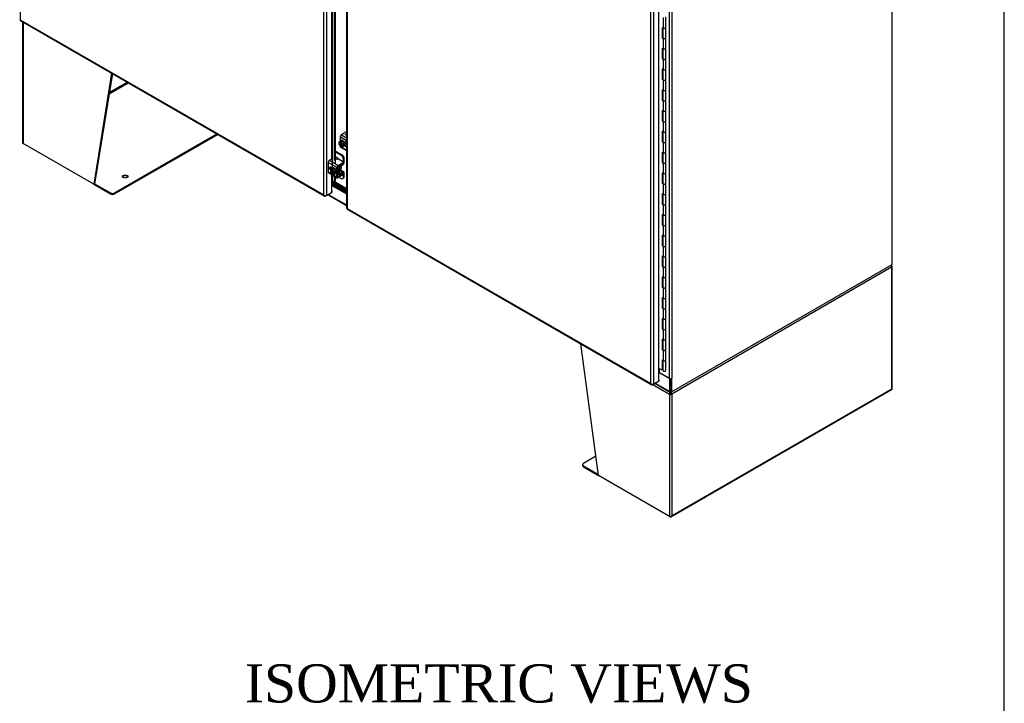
# Model space of a CAD drawing. Header units: inches. Extents: x 2 to 538, y -2 to 358.
# Tile 39 of 43: x 461 to 538, y 229 to 282. Entities that reach past the tile are written whole.
import ezdxf
from ezdxf.enums import TextEntityAlignment as Align

# ---------------------------------------------------------------- set-up
doc = ezdxf.new("R2010")
doc.units = ezdxf.units.IN
doc.header["$MEASUREMENT"] = 0
for name, color, linetype in [('COM51497', 7, 'Continuous'), ('COM51498', 7, 'Continuous'), ('COM55595-3', 7, 'Continuous'), ('COM55597-3', 7, 'Continuous'), ('COM55602-2', 7, 'Continuous'), ('COM55607-2', 7, 'Continuous'), ('COM70098', 7, 'Continuous'), ('COM70740-2', 7, 'Continuous'), ('COM71182-2', 7, 'Continuous'), ('COM71183-4', 7, 'Continuous'), ('Default', 7, 'Continuous'), ('GSK86006', 7, 'Continuous'), ('SCC19011', 7, 'Continuous'), ('SPR20280', 7, 'Continuous'), ('WAF25367', 7, 'Continuous')]:
    doc.layers.add(name, color=color, linetype=linetype)
doc.styles.add('SEACAD_Times_New_Roman', font='times.ttf')

# ---------------------------------------------------------------- blocks, each defined once
blk = doc.blocks.new('SE5')
at = {"layer": 'COM51497', "color": 7, "linetype": 'Continuous'}
for p, q in [((485.682, 273.154), (485.682, 272.819)), ((486.19, 272.861), (485.682, 273.154)), ((486.124, 273.526), (485.783, 273.329)), ((485.783, 273.329), (486.19, 273.094)), ((486.113, 273.378), (486.136, 273.367)), ((486.113, 273.378), (486.113, 273.378)), ((486.113, 273.378), (486.136, 273.366)), ((485.682, 272.441), (485.682, 272.426)), ((485.682, 272.426), (485.702, 272.415)), ((485.712, 272.361), (486.19, 272.084)), ((485.751, 272.386), (486.19, 272.133)), ((486.174, 272.621), (486.033, 272.703)), ((486.033, 272.473), (486.174, 272.392)), ((486.06, 272.535), (486.19, 272.46)), ((486.19, 272.401), (486.174, 272.392)), ((485.024, 271.425), (484.843, 271.321)), ((485.385, 271.402), (485.287, 271.345)), ((485.87, 271.224), (485.562, 271.402)), ((485.428, 270.749), (484.742, 271.145)), ((484.742, 271.145), (484.742, 270.417)), ((484.843, 271.321), (485.529, 270.925)), ((485.073, 270.705), (484.936, 270.784)), ((485.428, 270.021), (485.428, 270.749)), ((485.495, 270.06), (485.495, 270.788)), ((485.529, 270.925), (485.87, 271.122)), ((485.529, 270.847), (485.87, 271.044)), ((485.87, 271.044), (485.87, 271.122)), ((485.907, 271.095), (485.907, 271.173)), ((484.742, 270.417), (485.039, 270.246)), ((484.772, 270.352), (485.457, 269.956)), ((485.088, 270.218), (485.428, 270.021)), ((485.529, 270.041), (485.495, 270.06)), ((485.87, 270.238), (485.529, 270.041)), ((485.87, 270.16), (485.529, 269.963)), ((485.87, 270.16), (485.87, 270.238)), ((485.907, 270.211), (485.907, 270.289))]:
    blk.add_line(p, q, dxfattribs=at)
for centre, major_axis, start_param, end_param in [((485.783, 273.213), (-0.071, -0.124), 3.926991, 5.497787), ((486.213, 273.475), (0.125, 0), 1.749844, 2.356194), ((485.783, 272.485), (0.072, 0.124), 2.356194, 3.141593), ((486.174, 272.506), (-0.07, 0.122), -0.953574, -0.785398), ((486.174, 272.506), (-0.07, 0.122), -3.926991, -3.758815), ((485.473, 271.351), (0.125, 0), 0.785398, 2.356194), ((484.843, 271.204), (-0.071, -0.124), 3.926991, 5.497787), ((484.936, 270.669), (0.07, -0.122), 2.356194, 5.249698), ((485.003, 270.708), (0.07, -0.122), 3.6401, 5.141192), ((485.529, 270.808), (0.072, 0.124), 0.785398, 2.356194), ((485.529, 270.808), (0.024, 0.0416), 0.785398, 2.356194), ((485.782, 271.173), (-0.125, 0), 2.356194, 3.926991), ((485.782, 271.095), (-0.125, 0), 2.356194, 3.141593), ((484.843, 270.476), (0.072, 0.124), 2.356194, 3.141593), ((485.529, 270.08), (0.071, 0.124), 2.356194, 3.926991), ((485.529, 270.08), (0.024, 0.0416), 2.356194, 3.926991), ((485.782, 270.289), (-0.125, 0), 2.356194, 3.625446), ((485.782, 270.211), (-0.125, 0), 2.356194, 3.141593)]:
    blk.add_ellipse(centre, major_axis=major_axis, ratio=0.57735, start_param=start_param, end_param=end_param, dxfattribs=at)
for points, knots in [([(486.191, 273.312), (486.188, 273.312), (486.185, 273.312), (486.183, 273.311), (486.159, 273.31), (486.138, 273.315), (486.106, 273.333), (486.098, 273.342), (486.097, 273.351), (486.096, 273.361), (486.101, 273.37), (486.113, 273.378)], [0.7615006, 0.7615006, 0.7615006, 0.7615006, 0.7740136, 0.7740136, 0.7740136, 0.8654722, 0.8654722, 0.932923, 0.932923, 0.932923, 1, 1, 1, 1]), ([(486.136, 273.367), (486.129, 273.361), (486.126, 273.356), (486.126, 273.352), (486.125, 273.345), (486.129, 273.339), (486.145, 273.331), (486.153, 273.328), (486.162, 273.327), (486.171, 273.326), (486.181, 273.327), (486.191, 273.329)], [0, 0, 0, 0, 0.1536487, 0.1536487, 0.1536487, 0.336794, 0.336794, 0.4828153, 0.4828153, 0.4828153, 0.6476603, 0.6476603, 0.6476603, 0.6476603]), ([(486.136, 273.366), (486.129, 273.36), (486.126, 273.355), (486.126, 273.351), (486.125, 273.344), (486.129, 273.339), (486.145, 273.33), (486.153, 273.327), (486.162, 273.327), (486.171, 273.326), (486.181, 273.326), (486.191, 273.328)], [0, 0, 0, 0, 0.1536487, 0.1536487, 0.1536487, 0.336794, 0.336794, 0.4828153, 0.4828153, 0.4828153, 0.6476603, 0.6476603, 0.6476603, 0.6476603]), ([(486.17, 273.368), (486.163, 273.375), (486.159, 273.383), (486.159, 273.391), (486.16, 273.398), (486.163, 273.404), (486.168, 273.41)], [0.1123601, 0.1123601, 0.1123601, 0.1123601, 0.1674673, 0.1674673, 0.1674673, 0.2155514, 0.2155514, 0.2155514, 0.2155514])]:
    blk.add_open_spline(points, degree=3, knots=knots, dxfattribs=at)
at = {"layer": 'COM51498', "color": 7, "linetype": 'Continuous'}
for p, q in [((486.19, 272.478), (486.122, 272.517)), ((485.287, 272.068), (485.821, 271.759)), ((485.287, 271.99), (485.754, 271.72)), ((485.401, 271.568), (485.287, 271.633)), ((485.754, 271.72), (485.821, 271.759)), ((485.998, 271.453), (485.931, 271.414)), ((485.931, 271.11), (485.931, 271.414)), ((485.998, 271.149), (485.998, 271.453)), ((485.499, 270.81), (485.594, 270.756)), ((485.594, 270.271), (485.594, 270.756)), ((485.661, 270.309), (485.661, 270.794)), ((485.683, 270.936), (485.693, 270.93)), ((485.693, 270.93), (485.898, 271.052)), ((485.694, 270.853), (485.899, 270.975)), ((485.888, 271.057), (485.898, 271.052)), ((485.907, 271.124), (485.931, 271.11)), ((485.495, 270.327), (485.594, 270.271)), ((485.495, 270.279), (485.623, 270.205)), ((485.586, 269.996), (485.754, 269.899)), ((485.661, 270.309), (485.694, 270.289)), ((485.666, 270.538), (485.899, 270.403)), ((485.969, 270.409), (485.684, 270.574)), ((485.898, 270.325), (485.693, 270.211)), ((485.899, 270.403), (485.694, 270.289)), ((485.879, 269.887), (485.946, 269.926)), ((485.897, 270.325), (485.931, 270.305)), ((485.931, 270.001), (485.931, 270.305)), ((485.931, 270.001), (485.998, 270.04)), ((485.998, 270.04), (485.998, 270.344))]:
    blk.add_line(p, q, dxfattribs=at)
for centre, major_axis, start_param, end_param in [((485.401, 271.364), (0.125, -0.217), 1.463912, 2.356194), ((485.754, 271.516), (0.125, -0.217), 0.785398, 2.356194), ((485.821, 271.555), (-0.125, 0.217), 3.926991, 5.497787), ((485.695, 270.814), (-0.072, -0.124), 3.944444, 5.497787), ((485.695, 270.814), (-0.024, -0.0416), 3.944444, 5.497787), ((485.551, 270.693), (0.097, -0.169), 0.133398, 1.437398), ((485.897, 271.091), (-0.024, -0.0416), 0.802851, 2.356194), ((485.897, 271.091), (-0.072, -0.124), 0.802851, 2.356194), ((485.695, 270.329), (0.071, 0.124), 2.356194, 3.909538), ((485.695, 270.329), (0.024, 0.0416), 2.356194, 3.909538), ((485.754, 270.103), (-0.125, 0.217), 2.356194, 3.926991), ((485.897, 270.286), (-0.024, -0.0416), 2.356194, 3.909538), ((485.897, 270.286), (-0.072, -0.124), 2.356194, 3.909538), ((485.821, 270.142), (-0.125, 0.217), 3.141593, 3.926991)]:
    blk.add_ellipse(centre, major_axis=major_axis, ratio=0.57735, start_param=start_param, end_param=end_param, dxfattribs=at)
at = {"layer": 'COM55595-3', "color": 7, "linetype": 'Continuous'}
for p, q in [((486.19, 325.036), (486.19, 267.557)), ((486.232, 324.939), (486.232, 267.538)), ((510.072, 253.774), (510.072, 311.175)), ((510.274, 311.214), (510.274, 253.735)), ((510.717, 253.991), (510.717, 311.47)), ((486.232, 267.538), (510.072, 253.774)), ((486.232, 267.538), (486.232, 267.538)), ((486.232, 267.538), (486.232, 267.538)), ((486.232, 267.538), (486.232, 267.538)), ((486.232, 267.538), (486.232, 267.538)), ((486.228, 267.492), (510.135, 253.689)), ((510.072, 253.774), (510.072, 253.774)), ((510.072, 253.774), (510.072, 253.774)), ((510.072, 253.774), (510.072, 253.774)), ((510.072, 253.774), (510.072, 253.774)), ((510.072, 253.774), (510.072, 253.774)), ((510.142, 253.719), (510.127, 253.696)), ((510.274, 253.735), (510.207, 253.696)), ((510.274, 253.735), (510.717, 253.991)), ((510.717, 254.077), (510.724, 254.073)), ((510.724, 254.073), (510.717, 254.069)), ((510.724, 253.995), (510.717, 253.991)), ((510.724, 253.995), (510.724, 254.073))]:
    blk.add_line(p, q, dxfattribs=at)
for centre, radius, start, end in [((510.232, 253.828), 0.169, 198.56886, 231.33198), ((510.267, 253.946), 0.26, 221.3936, 244.29429)]:
    blk.add_arc(centre, radius, start, end, dxfattribs=at)
for centre, major_axis, start_param, end_param in [((486.333, 267.557), (0.143, 0), 3.141593, 3.27243), ((486.3, 267.616), (0.072, 0.124), 3.010756, 3.141593), ((510.207, 253.813), (0.072, 0.124), 3.010756, 3.926991), ((510.173, 253.794), (0.143, 0), 4.581552, 5.497787)]:
    blk.add_ellipse(centre, major_axis=major_axis, ratio=0.57735, start_param=start_param, end_param=end_param, dxfattribs=at)
for points in [[(486.192, 267.546), (486.194, 267.544), (486.198, 267.542), (486.209, 267.54), (486.213, 267.539), (486.222, 267.538), (486.227, 267.538), (486.232, 267.538)], [(486.219, 267.499), (486.218, 267.502), (486.219, 267.507), (486.222, 267.517), (486.223, 267.52), (486.227, 267.529), (486.229, 267.533), (486.232, 267.538)]]:
    blk.add_open_spline(points, degree=3, knots=[0, 0, 0, 0, 0.5, 0.5, 0.75, 0.75, 1, 1, 1, 1], dxfattribs=at)
at = {"layer": 'COM55597-3', "color": 7, "linetype": 'Continuous'}
for p, q in [((460.555, 339.763), (460.555, 282.363)), ((484.395, 268.599), (484.395, 326)), ((484.597, 299.336), (484.597, 268.56)), ((485.013, 295.422), (485.013, 271.419)), ((485.089, 270.714), (485.089, 295.378)), ((485.205, 295.311), (485.205, 271.298)), ((485.287, 295.264), (485.287, 271.101)), ((460.551, 282.317), (484.458, 268.514)), ((460.555, 282.363), (484.395, 268.599)), ((460.555, 282.363), (460.555, 282.363)), ((460.555, 282.363), (460.555, 282.363)), ((460.555, 282.363), (460.555, 282.363)), ((460.555, 282.363), (460.555, 282.363)), ((485.013, 270.739), (485.013, 270.647)), ((485.013, 270.212), (485.013, 268.8)), ((485.089, 269.609), (485.089, 270.169)), ((485.205, 270.102), (485.205, 269.683)), ((485.287, 270.054), (485.287, 269.71)), ((485.036, 268.808), (485.036, 269.522)), ((485.089, 269.609), (485.205, 269.683)), ((485.089, 269.609), (485.171, 269.637)), ((485.287, 269.71), (485.171, 269.637)), ((485.287, 269.71), (485.205, 269.683)), ((484.395, 268.599), (484.395, 268.599)), ((484.395, 268.599), (484.395, 268.599)), ((484.395, 268.599), (484.395, 268.599)), ((484.395, 268.599), (484.395, 268.599)), ((484.395, 268.599), (484.395, 268.599)), ((484.465, 268.543), (484.449, 268.52)), ((484.597, 268.56), (484.53, 268.521)), ((484.597, 268.56), (485.013, 268.8)), ((485.036, 268.904), (485.047, 268.898)), ((485.047, 268.898), (485.036, 268.891)), ((485.047, 268.82), (485.036, 268.813)), ((485.047, 268.82), (485.047, 268.898))]:
    blk.add_line(p, q, dxfattribs=at)
for centre, radius, start, end in [((483.036, 270.803), 2.375, 327.36131, 329.8267), ((485.196, 269.474), 0.162, 107.0778, 144.00562), ((484.59, 268.77), 0.26, 221.3936, 244.29429), ((484.555, 268.653), 0.169, 198.56886, 231.33198)]:
    blk.add_arc(centre, radius, start, end, dxfattribs=at)
for centre, major_axis, start_param, end_param in [((460.622, 282.441), (0.072, 0.124), 3.010756, 3.141593), ((484.53, 268.638), (0.072, 0.124), 3.010756, 3.926991), ((484.496, 268.618), (0.143, 0), 4.581552, 5.497787), ((485.047, 268.781), (-0.048, 0), 4.958256, 5.497787)]:
    blk.add_ellipse(centre, major_axis=major_axis, ratio=0.57735, start_param=start_param, end_param=end_param, dxfattribs=at)
for points in [[(460.515, 282.371), (460.517, 282.369), (460.521, 282.367), (460.531, 282.364), (460.535, 282.364), (460.544, 282.363), (460.549, 282.363), (460.555, 282.363)], [(460.542, 282.323), (460.541, 282.326), (460.542, 282.331), (460.545, 282.341), (460.546, 282.345), (460.55, 282.353), (460.552, 282.358), (460.555, 282.363)]]:
    blk.add_open_spline(points, degree=3, knots=[0, 0, 0, 0, 0.5, 0.5, 0.75, 0.75, 1, 1, 1, 1], dxfattribs=at)
at = {"layer": 'COM55602-2', "color": 7, "linetype": 'Continuous'}
for p, q in [((460.734, 282.211), (460.734, 272.711)), ((460.776, 282.187), (460.776, 272.653)), ((467.736, 278.169), (466.331, 269.445)), ((467.791, 278.137), (466.399, 269.484)), ((467.537, 276.556), (469.033, 277.42)), ((467.551, 276.643), (468.965, 277.459)), ((467.968, 268.758), (476.002, 273.396)), ((467.968, 268.68), (476.069, 273.357)), ((466.331, 269.445), (460.776, 272.653)), ((466.399, 269.484), (466.331, 269.445)), ((466.331, 269.445), (467.657, 268.68)), ((466.399, 269.484), (467.657, 268.758)), ((467.657, 268.68), (467.657, 268.758)), ((467.968, 268.758), (467.968, 268.68)), ((528.987, 262.916), (511.732, 252.954)), ((528.913, 263.014), (528.966, 263.092)), ((528.951, 263.012), (528.987, 263.033)), ((528.987, 263.033), (528.987, 263.033)), ((528.987, 262.916), (528.987, 253.351)), ((529.029, 253.371), (529.029, 262.974)), ((505.974, 246.558), (504.57, 256.902)), ((510.225, 253.707), (511.53, 252.954)), ((511.597, 252.993), (511.53, 252.954)), ((511.53, 252.954), (511.53, 243.35)), ((511.53, 252.954), (511.53, 252.954)), ((511.604, 253.021), (511.551, 253.037)), ((511.59, 253.101), (511.59, 253.104)), ((511.597, 252.993), (511.597, 252.993)), ((511.658, 253.021), (511.711, 253.037)), ((511.665, 252.993), (511.732, 252.954)), ((511.669, 243.304), (528.991, 253.305)), ((511.672, 253.101), (511.672, 253.113)), ((528.987, 253.351), (511.732, 243.389)), ((511.732, 252.954), (511.732, 243.389)), ((505.769, 248.072), (504.783, 247.503)), ((504.719, 247.413), (504.719, 247.335)), ((504.783, 247.323), (505.963, 246.642)), ((504.783, 247.323), (504.783, 247.245)), ((504.783, 247.245), (505.974, 246.558)), ((511.53, 243.35), (505.974, 246.558)), ((511.53, 243.35), (511.597, 243.311)), ((511.692, 243.334), (511.692, 243.334))]:
    blk.add_line(p, q, dxfattribs=at)
for centre, radius, start, end in [((528.781, 262.813), 0.263, 45.1814, 66.05694), ((511.816, 253.011), 0.267, 156.81547, 174.28289), ((511.708, 253.089), 0.118, 174.35651, 195.45885), ((512.052, 253.163), 0.47, 190.79084, 197.62229), ((511.21, 253.163), 0.47, 342.37773, 349.20914), ((511.554, 253.089), 0.118, 344.54115, 5.64349), ((511.445, 253.01), 0.267, 5.71709, 32.10612)]:
    blk.add_arc(centre, radius, start, end, dxfattribs=at)
for centre, major_axis, ratio, start_param, end_param in [((460.877, 272.711), (0.143, 0), 0.57735, 3.141593, 3.926991), ((468.796, 269.974), (0.219, 0), 0.57735, 0.312499, 2.829093), ((467.813, 268.847), (-0.22, 0), 0.57735, 0.785398, 2.356194), ((467.813, 268.77), (0.22, 0), 0.57735, 3.926991, 5.497787), ((528.886, 262.974), (0.072, 0.124), 0.57735, 5.497787, 6.153749), ((528.886, 262.974), (0.071, -0.124), 0.57735, 0.785398, 1.44136), ((528.886, 262.974), (-0.143, 0), 0.57735, 2.356194, 3.926991), ((511.631, 253.012), (-0.071, -0.124), 0.57735, 4.841825, 5.497787), ((511.631, 253.012), (-0.143, 0), 0.57735, 0.785398, 2.356194), ((511.631, 253.012), (-0.024, -0.0416), 0.57735, 4.841825, 5.497787), ((511.631, 253.012), (-0.048, 0), 0.57735, 0.785398, 2.356194), ((511.631, 253.012), (0.024, -0.0416), 0.57735, 0.785398, 1.44136), ((511.631, 253.012), (0.071, -0.124), 0.57735, 0.785398, 1.44136), ((528.886, 253.41), (0.143, -0.082), 0.000711, -0.784988, -0.442678), ((528.886, 253.41), (0.143, -0.083), 0.000711, 0.442678, 0.784988), ((528.92, 253.429), (-0.071, 0.124), 0.57735, 3.141593, 3.58468), ((528.886, 253.371), (-0.143, 0), 0.57735, 2.698505, 3.141593), ((504.939, 247.413), (0.22, 0), 0.57735, 2.356194, 3.926991), ((504.939, 247.335), (0.22, 0), 0.57735, 3.141593, 3.926991), ((511.631, 243.409), (-0.143, 0), 0.57735, 0.785398, 2.013884), ((511.597, 243.428), (-0.071, 0.124), 0.57735, 2.356194, 3.58468), ((511.631, 243.448), (-0.101, -0.175), 0.577824, 1.228897, 1.571207), ((511.631, 243.448), (-0.101, -0.175), 0.577824, 1.228075, 1.570385)]:
    blk.add_ellipse(centre, major_axis=major_axis, ratio=ratio, start_param=start_param, end_param=end_param, dxfattribs=at)
blk.add_ellipse((468.796, 270.052), major_axis=(0.218, 0), ratio=0.57735, dxfattribs=at)
at = {"layer": 'COM55607-2', "color": 7, "linetype": 'Continuous'}
for p, q in [((511.055, 282.537), (511.055, 281.721)), ((511.254, 281.768), (511.254, 282.585)), ((510.972, 281.768), (510.972, 280.952)), ((510.972, 281.768), (511.055, 281.721)), ((511.016, 281.743), (511.016, 280.977)), ((511.02, 281.74), (511.02, 280.952)), ((511.254, 280.952), (511.254, 281.768)), ((511.016, 280.977), (510.972, 280.952)), ((510.972, 280.952), (511.055, 280.904)), ((511.016, 280.977), (511.02, 280.974)), ((511.055, 280.904), (511.055, 280.088)), ((511.254, 280.135), (511.254, 280.952)), ((510.972, 280.135), (510.972, 279.319)), ((510.972, 280.135), (511.055, 280.088)), ((511.016, 280.11), (511.016, 279.344)), ((511.02, 280.107), (511.02, 279.319)), ((511.254, 279.319), (511.254, 280.135)), ((511.016, 279.344), (510.972, 279.319)), ((510.972, 279.319), (511.055, 279.271)), ((511.016, 279.344), (511.02, 279.341)), ((511.055, 279.271), (511.055, 278.455)), ((511.254, 278.502), (511.254, 279.319)), ((510.972, 278.502), (510.972, 277.686)), ((510.972, 278.502), (511.055, 278.455)), ((511.016, 278.477), (511.016, 277.711)), ((511.02, 278.474), (511.02, 277.686)), ((511.254, 277.686), (511.254, 278.502)), ((511.016, 277.711), (510.972, 277.686)), ((510.972, 277.686), (511.055, 277.638)), ((511.016, 277.711), (511.02, 277.708)), ((511.055, 277.638), (511.055, 276.822)), ((511.254, 276.869), (511.254, 277.686)), ((510.972, 276.869), (510.972, 276.053)), ((510.972, 276.869), (511.055, 276.822)), ((511.016, 276.844), (511.016, 276.078)), ((511.02, 276.841), (511.02, 276.053)), ((511.254, 276.053), (511.254, 276.869)), ((511.016, 276.078), (510.972, 276.053)), ((510.972, 276.053), (511.055, 276.005)), ((511.016, 276.078), (511.02, 276.075)), ((511.254, 275.236), (511.254, 276.053)), ((511.055, 276.005), (511.055, 275.189)), ((510.972, 275.236), (510.972, 274.42)), ((510.972, 275.236), (511.055, 275.189)), ((511.016, 275.211), (511.016, 274.445)), ((511.02, 275.208), (511.02, 274.42)), ((511.254, 274.42), (511.254, 275.236)), ((511.016, 274.445), (510.972, 274.42)), ((510.972, 274.42), (511.055, 274.372)), ((511.016, 274.445), (511.02, 274.443)), ((511.055, 274.372), (511.055, 273.556)), ((511.254, 273.603), (511.254, 274.42)), ((510.972, 273.603), (510.972, 272.787)), ((510.972, 273.603), (511.055, 273.556)), ((511.016, 273.578), (511.016, 272.812)), ((511.02, 273.575), (511.02, 272.787)), ((511.254, 272.787), (511.254, 273.603)), ((511.016, 272.812), (510.972, 272.787)), ((510.972, 272.787), (511.055, 272.739)), ((511.016, 272.812), (511.02, 272.81)), ((511.055, 272.739), (511.055, 271.923)), ((511.254, 271.97), (511.254, 272.787)), ((510.972, 271.97), (510.972, 271.154)), ((510.972, 271.97), (511.055, 271.923)), ((511.016, 271.945), (511.016, 271.179)), ((511.02, 271.942), (511.02, 271.154)), ((511.254, 271.154), (511.254, 271.97)), ((511.016, 271.179), (510.972, 271.154)), ((510.972, 271.154), (511.055, 271.106)), ((511.016, 271.179), (511.02, 271.177)), ((511.055, 271.106), (511.055, 270.29)), ((511.254, 270.337), (511.254, 271.154)), ((510.972, 270.337), (510.972, 269.521)), ((510.972, 270.337), (511.055, 270.29)), ((511.016, 270.312), (511.016, 269.546)), ((511.02, 270.309), (511.02, 269.521)), ((511.254, 269.521), (511.254, 270.337)), ((511.016, 269.546), (510.972, 269.521)), ((510.972, 269.521), (511.055, 269.473)), ((511.016, 269.546), (511.02, 269.544)), ((511.055, 269.473), (511.055, 268.657)), ((511.254, 268.704), (511.254, 269.521)), ((510.972, 268.704), (510.972, 267.888)), ((510.972, 268.704), (511.055, 268.657)), ((511.016, 268.679), (511.016, 267.913)), ((511.02, 268.676), (511.02, 267.888)), ((511.254, 267.888), (511.254, 268.704)), ((511.016, 267.913), (510.972, 267.888)), ((510.972, 267.888), (511.055, 267.84)), ((511.016, 267.913), (511.02, 267.911)), ((511.055, 267.84), (511.055, 267.024)), ((511.254, 267.071), (511.254, 267.888)), ((510.972, 267.071), (510.972, 266.255)), ((510.972, 267.071), (511.055, 267.024)), ((511.016, 267.046), (511.016, 266.28)), ((511.02, 267.043), (511.02, 266.255)), ((511.254, 266.255), (511.254, 267.071)), ((511.016, 266.28), (510.972, 266.255)), ((510.972, 266.255), (511.055, 266.207)), ((511.016, 266.28), (511.02, 266.278)), ((511.055, 266.207), (511.055, 265.391)), ((511.254, 265.438), (511.254, 266.255)), ((510.972, 265.438), (510.972, 264.622)), ((510.972, 265.438), (511.055, 265.391)), ((511.016, 265.413), (511.016, 264.647)), ((511.02, 265.41), (511.02, 264.622)), ((511.254, 264.622), (511.254, 265.438)), ((511.016, 264.647), (510.972, 264.622)), ((510.972, 264.622), (511.055, 264.574)), ((511.016, 264.647), (511.02, 264.645)), ((511.055, 264.574), (511.055, 263.758)), ((511.254, 263.805), (511.254, 264.622)), ((510.972, 263.805), (510.972, 262.989)), ((510.972, 263.805), (511.055, 263.758)), ((511.016, 263.78), (511.016, 263.014)), ((511.02, 263.777), (511.02, 262.989)), ((511.254, 262.989), (511.254, 263.805)), ((511.016, 263.014), (510.972, 262.989)), ((510.972, 262.989), (511.055, 262.941)), ((511.016, 263.014), (511.02, 263.012)), ((511.055, 262.941), (511.055, 262.125)), ((511.254, 262.172), (511.254, 262.989)), ((510.972, 262.172), (510.972, 261.356)), ((510.972, 262.172), (511.055, 262.125)), ((511.016, 262.147), (511.016, 261.381)), ((511.02, 262.144), (511.02, 261.356)), ((511.254, 261.356), (511.254, 262.172)), ((511.016, 261.381), (510.972, 261.356)), ((510.972, 261.356), (511.055, 261.308)), ((511.016, 261.381), (511.02, 261.379)), ((511.254, 260.539), (511.254, 261.356)), ((511.055, 261.308), (511.055, 260.492)), ((510.972, 260.539), (510.972, 259.723)), ((510.972, 260.539), (511.055, 260.492)), ((511.016, 260.514), (511.016, 259.748)), ((511.02, 260.511), (511.02, 259.723)), ((511.254, 259.723), (511.254, 260.539)), ((511.016, 259.748), (510.972, 259.723)), ((510.972, 259.723), (511.055, 259.675)), ((511.016, 259.748), (511.02, 259.746)), ((511.055, 259.675), (511.055, 258.859)), ((511.254, 258.906), (511.254, 259.723)), ((510.972, 258.906), (510.972, 258.09)), ((510.972, 258.906), (511.055, 258.859)), ((511.016, 258.881), (511.016, 258.115)), ((511.02, 258.878), (511.02, 258.09)), ((511.254, 258.09), (511.254, 258.906)), ((511.016, 258.115), (510.972, 258.09)), ((510.972, 258.09), (511.055, 258.042)), ((511.016, 258.115), (511.02, 258.113)), ((511.055, 258.042), (511.055, 257.226)), ((511.254, 257.273), (511.254, 258.09)), ((510.972, 257.273), (510.972, 256.457)), ((510.972, 257.273), (511.055, 257.226)), ((511.016, 257.248), (511.016, 256.482)), ((511.02, 257.245), (511.02, 256.457)), ((511.254, 256.457), (511.254, 257.273)), ((511.016, 256.482), (510.972, 256.457)), ((510.972, 256.457), (511.055, 256.409)), ((511.016, 256.482), (511.02, 256.48)), ((511.055, 256.409), (511.055, 255.593)), ((511.254, 255.64), (511.254, 256.457)), ((510.972, 255.64), (510.972, 254.824)), ((510.972, 255.64), (511.055, 255.593)), ((511.016, 255.615), (511.016, 254.849)), ((511.02, 255.612), (511.02, 254.824)), ((511.254, 254.824), (511.254, 255.64)), ((510.972, 254.824), (510.717, 254.971)), ((511.016, 254.849), (510.972, 254.824)), ((511.02, 255.084), (511.016, 255.087))]:
    blk.add_line(p, q, dxfattribs=at)
for centre, start_param in [((511.137, 281.768), 0.785398), ((511.137, 281.768), 0.785398), ((511.137, 280.952), 0), ((511.137, 280.952), 0.785398), ((511.137, 280.135), 0.785398), ((511.137, 280.135), 0.785398), ((511.137, 279.319), 0), ((511.137, 279.319), 0.785398), ((511.137, 278.502), 0.785398), ((511.137, 278.502), 0.785398), ((511.137, 277.686), 0), ((511.137, 277.686), 0.785398), ((511.137, 276.869), 0.785398), ((511.137, 276.869), 0.785398), ((511.137, 276.053), 0), ((511.137, 276.053), 0.785398), ((511.137, 275.236), 0.785398), ((511.137, 275.236), 0.785398), ((511.137, 274.42), 0), ((511.137, 274.42), 0.785398), ((511.137, 273.603), 0.785398), ((511.137, 273.603), 0.785398), ((511.137, 272.787), 0), ((511.137, 272.787), 0.785398), ((511.137, 271.97), 0.785398), ((511.137, 271.97), 0.785398), ((511.137, 271.154), 0), ((511.137, 271.154), 0.785398), ((511.137, 270.337), 0.785398), ((511.137, 270.337), 0.785398), ((511.137, 269.521), 0), ((511.137, 269.521), 0.785398), ((511.137, 268.704), 0.785398), ((511.137, 268.704), 0.785398), ((511.137, 267.888), 0), ((511.137, 267.888), 0.785398), ((511.137, 267.071), 0.785398), ((511.137, 267.071), 0.785398), ((511.137, 266.255), 0), ((511.137, 266.255), 0.785398), ((511.137, 265.438), 0.785398), ((511.137, 265.438), 0.785398), ((511.137, 264.622), 0), ((511.137, 264.622), 0.785398), ((511.137, 263.805), 0.785398), ((511.137, 263.805), 0.785398), ((511.137, 262.989), 0), ((511.137, 262.989), 0.785398), ((511.137, 262.172), 0.785398), ((511.137, 262.172), 0.785398), ((511.137, 261.356), 0), ((511.137, 261.356), 0.785398), ((511.137, 260.539), 0.785398), ((511.137, 260.539), 0.785398), ((511.137, 259.723), 0), ((511.137, 259.723), 0.785398), ((511.137, 258.906), 0.785398), ((511.137, 258.906), 0.785398), ((511.137, 258.09), 0), ((511.137, 258.09), 0.785398), ((511.137, 257.273), 0.785398), ((511.137, 257.273), 0.785398), ((511.137, 256.457), 0), ((511.137, 256.457), 0.785398), ((511.137, 255.64), 0.785398), ((511.137, 255.64), 0.785398), ((511.137, 254.824), 0)]:
    blk.add_ellipse(centre, major_axis=(-0.117, 0), ratio=0.57735, start_param=start_param, end_param=3.141593, dxfattribs=at)
at = {"layer": 'COM70098', "color": 7, "linetype": 'Continuous'}
for p, q in [((485.036, 269.477), (486.19, 268.811)), ((485.036, 269.4), (486.19, 268.733)), ((486.19, 268.913), (485.068, 269.561)), ((486.19, 268.99), (485.113, 269.612))]:
    blk.add_line(p, q, dxfattribs=at)
at = {"layer": 'COM70740-2', "color": 7, "linetype": 'Continuous'}
blk.add_line((486.19, 269.08), (485.197, 269.653), dxfattribs=at)
at = {"layer": 'COM71182-2', "color": 7, "linetype": 'Continuous'}
for p, q in [((529.021, 263.13), (529.021, 321.864)), ((511.53, 254.193), (511.53, 310.838)), ((511.732, 310.838), (511.732, 254.193)), ((511.698, 253.128), (529.021, 263.13)), ((510.76, 254.638), (510.76, 254.946)), ((510.76, 254.638), (511.53, 254.193)), ((511.631, 254.169), (511.631, 253.167)), ((511.661, 254.171), (511.698, 254.149)), ((511.732, 254.169), (511.698, 254.149)), ((511.698, 254.149), (511.698, 253.128)), ((511.709, 254.182), (511.732, 254.169)), ((511.732, 254.169), (511.732, 254.193)), ((511.631, 253.167), (511.698, 253.128))]:
    blk.add_line(p, q, dxfattribs=at)
for centre, major_axis, end_param in [((510.726, 254.618), (-0.048, 0), 4.8901), ((511.631, 254.252), (0.143, 0), 5.497787)]:
    blk.add_ellipse(centre, major_axis=major_axis, ratio=0.57735, start_param=3.926991, end_param=end_param, dxfattribs=at)
at = {"layer": 'COM71183-4', "color": 7, "linetype": 'Continuous'}
for p, q in [((485.036, 269.351), (486.19, 268.684)), ((484.708, 268.624), (486.19, 267.769)), ((484.75, 268.648), (486.19, 267.817)), ((511.564, 254.149), (510.717, 254.638)), ((510.386, 253.8), (511.593, 253.102)), ((510.427, 253.824), (511.564, 253.168)), ((511.601, 254.171), (511.564, 254.149)), ((511.564, 253.168), (511.564, 254.149)), ((511.631, 253.206), (511.631, 254.169)), ((511.698, 253.128), (511.665, 253.109))]:
    blk.add_line(p, q, dxfattribs=at)
blk.add_ellipse((511.665, 253.226), major_axis=(0.071, 0.124), ratio=0.57735, start_param=2.356194, end_param=3.926991, dxfattribs=at)
at = {"layer": 'GSK86006', "color": 7, "linetype": 'Continuous'}
for p, q in [((486.19, 268.811), (485.036, 269.477)), ((486.19, 268.913), (485.068, 269.561))]:
    blk.add_line(p, q, dxfattribs=at)
at = {"layer": 'SCC19011', "color": 7, "linetype": 'Continuous'}
for p, q in [((485.575, 272.757), (485.703, 272.831)), ((485.727, 272.777), (485.575, 272.757)), ((485.575, 272.757), (485.575, 272.696)), ((485.589, 272.687), (485.575, 272.696)), ((485.642, 272.679), (485.575, 272.64)), ((485.575, 272.64), (485.575, 272.579)), ((485.575, 272.64), (485.589, 272.632)), ((485.575, 272.579), (485.727, 272.383)), ((485.625, 272.699), (485.603, 272.687)), ((485.603, 272.632), (485.625, 272.644)), ((485.856, 272.566), (485.625, 272.699)), ((485.625, 272.644), (485.885, 272.493)), ((485.642, 272.689), (485.642, 272.679)), ((485.642, 272.679), (485.859, 272.553)), ((485.855, 272.851), (485.703, 272.831)), ((485.727, 272.777), (485.855, 272.851)), ((485.879, 272.581), (485.727, 272.777)), ((485.727, 272.383), (485.879, 272.403)), ((486.007, 272.655), (485.855, 272.851)), ((485.879, 272.52), (485.864, 272.528)), ((485.885, 272.493), (485.864, 272.481)), ((485.864, 272.473), (485.879, 272.464)), ((485.879, 272.581), (486.007, 272.655)), ((485.879, 272.52), (485.879, 272.581)), ((485.946, 272.559), (485.879, 272.52)), ((485.946, 272.503), (485.879, 272.464)), ((485.879, 272.403), (486.007, 272.477)), ((485.879, 272.403), (485.879, 272.464)), ((485.898, 272.531), (485.946, 272.503)), ((485.946, 272.503), (485.946, 272.559)), ((486.007, 272.477), (486.007, 272.655)), ((486.057, 272.63), (486.108, 272.659)), ((484.912, 270.588), (485.04, 270.662)), ((485.192, 270.682), (485.04, 270.662)), ((485.064, 270.608), (485.192, 270.682)), ((485.344, 270.486), (485.192, 270.682)), ((485.688, 270.631), (485.77, 270.678)), ((485.064, 270.608), (484.912, 270.588)), ((484.912, 270.588), (484.912, 270.527)), ((484.926, 270.518), (484.912, 270.527)), ((484.979, 270.51), (484.912, 270.471)), ((484.912, 270.471), (484.912, 270.41)), ((484.912, 270.471), (484.926, 270.463)), ((484.912, 270.41), (485.064, 270.214)), ((484.962, 270.531), (484.94, 270.518)), ((484.94, 270.463), (484.962, 270.475)), ((485.193, 270.397), (484.962, 270.531)), ((484.962, 270.475), (485.222, 270.324)), ((484.979, 270.521), (484.979, 270.51)), ((484.979, 270.51), (485.197, 270.384)), ((485.216, 270.412), (485.064, 270.608)), ((485.064, 270.214), (485.216, 270.234)), ((485.216, 270.351), (485.201, 270.36)), ((485.222, 270.324), (485.201, 270.312)), ((485.201, 270.304), (485.216, 270.296)), ((485.216, 270.412), (485.344, 270.486)), ((485.216, 270.351), (485.216, 270.412)), ((485.283, 270.39), (485.216, 270.351)), ((485.283, 270.334), (485.216, 270.296)), ((485.216, 270.234), (485.344, 270.308)), ((485.216, 270.234), (485.216, 270.296)), ((485.235, 270.362), (485.283, 270.334)), ((485.283, 270.334), (485.283, 270.39)), ((485.344, 270.308), (485.344, 270.486))]:
    blk.add_line(p, q, dxfattribs=at)
for centre, start, end in [((485.596, 272.701), 242.85249, 296.62296), ((485.596, 272.646), 242.85268, 296.62277), ((484.933, 270.532), 242.85249, 296.62296), ((484.933, 270.477), 242.85268, 296.62277)]:
    blk.add_arc(centre, 0.0158, start, end, dxfattribs=at)
for centre, major_axis, start_param, end_param in [((485.727, 272.58), (0.099, -0.171), 0.958412, 3.753977), ((485.727, 272.58), (-0.099, 0.171), 0.958412, 3.753977), ((485.734, 272.584), (0.094, -0.162), 3.141593, 3.744649), ((485.734, 272.584), (-0.094, 0.162), 0.96774, 3.141593), ((485.755, 272.596), (0.094, -0.162), 3.254972, 3.744649), ((485.755, 272.596), (-0.094, 0.162), 0.96774, 3.028213), ((485.709, 270.784), (0.061, -0.106), 0, 2.159159), ((485.064, 270.411), (0.099, -0.171), 0.958412, 3.753977), ((485.064, 270.411), (-0.099, 0.171), 0.958412, 3.753977), ((485.071, 270.415), (0.094, -0.162), 3.141593, 3.744649), ((485.071, 270.415), (-0.094, 0.162), 0.96774, 3.141593), ((485.092, 270.427), (0.094, -0.162), 3.254972, 3.744649), ((485.092, 270.427), (-0.094, 0.162), 0.96774, 3.028213)]:
    blk.add_ellipse(centre, major_axis=major_axis, ratio=0.57735, start_param=start_param, end_param=end_param, dxfattribs=at)
for points in [[(485.864, 272.481), (485.862, 272.48), (485.861, 272.478), (485.861, 272.475), (485.862, 272.474), (485.864, 272.473)], [(485.201, 270.312), (485.199, 270.311), (485.198, 270.31), (485.198, 270.307), (485.199, 270.305), (485.201, 270.304)]]:
    blk.add_open_spline(points, degree=3, knots=[0, 0, 0, 0, 0.5, 0.5, 1, 1, 1, 1], dxfattribs=at)
at = {"layer": 'SPR20280', "color": 7, "linetype": 'Continuous'}
for points, knots in [([(486.038, 272.486), (486.04, 272.486), (486.059, 272.484), (486.098, 272.489), (486.14, 272.527), (486.161, 272.595), (486.151, 272.694), (486.121, 272.758), (486.1, 272.796)], [0.93921053, 0.93921053, 0.93921053, 0.93921053, 0.94047098, 0.94897234, 0.96127131, 0.9731076, 0.98557501, 1, 1, 1, 1]), ([(486.149, 272.672), (486.15, 272.669), (486.153, 272.646), (486.152, 272.595), (486.124, 272.549), (486.084, 272.545), (486.061, 272.551), (486.059, 272.551)], [0.21271145, 0.21271145, 0.21271145, 0.21271145, 0.21419512, 0.22354667, 0.24006669, 0.25460265, 0.2557076, 0.2557076, 0.2557076, 0.2557076]), ([(486.059, 272.603), (486.062, 272.601), (486.081, 272.588), (486.1, 272.578), (486.116, 272.573)], [0.374594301, 0.374594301, 0.374594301, 0.374594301, 0.3762043, 0.384204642, 0.384204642, 0.384204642, 0.384204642]), ([(486.138, 272.578), (486.13, 272.575), (486.108, 272.573), (486.079, 272.582), (486.061, 272.593), (486.059, 272.594)], [0.42836365, 0.42836365, 0.42836365, 0.42836365, 0.43566633, 0.44618248, 0.44713509, 0.44713509, 0.44713509, 0.44713509]), ([(486.12, 272.646), (486.122, 272.632), (486.124, 272.596), (486.112, 272.55), (486.091, 272.53), (486.078, 272.524), (486.078, 272.524)], [0.02068154, 0.02068154, 0.02068154, 0.02068154, 0.02769697, 0.03906602, 0.05075865, 0.05107163, 0.05107163, 0.05107163, 0.05107163]), ([(486.125, 272.52), (486.126, 272.521), (486.142, 272.528), (486.169, 272.552), (486.183, 272.592), (486.186, 272.618), (486.186, 272.62)], [0.75981601, 0.75981601, 0.75981601, 0.75981601, 0.76044028, 0.76968021, 0.78055092, 0.78184125, 0.78184125, 0.78184125, 0.78184125]), ([(485.496, 270.387), (485.497, 270.388), (485.513, 270.392), (485.541, 270.409), (485.566, 270.455), (485.572, 270.518), (485.556, 270.597), (485.525, 270.661), (485.501, 270.696), (485.496, 270.703)], [0.48318036, 0.48318036, 0.48318036, 0.48318036, 0.48379811, 0.49288118, 0.50183126, 0.51120069, 0.52181849, 0.53358825, 0.53675126, 0.53675126, 0.53675126, 0.53675126])]:
    blk.add_open_spline(points, degree=3, knots=knots, dxfattribs=at)
blk.add_open_spline([(486.139, 272.542), (486.147, 272.543), (486.154, 272.546), (486.161, 272.55)], degree=3, dxfattribs=at)
at = {"layer": 'WAF25367', "color": 7, "linetype": 'Continuous'}
for p, q in [((485.761, 272.889), (485.73, 272.87)), ((485.98, 272.437), (486.011, 272.456)), ((485.099, 270.72), (485.067, 270.702)), ((485.317, 270.269), (485.349, 270.287))]:
    blk.add_line(p, q, dxfattribs=at)
for centre, start_param, end_param in [((485.855, 272.654), 0, 0.412589), ((485.855, 272.654), 2.729004, 6.283185), ((485.886, 272.672), 3.141593, 6.283185), ((485.192, 270.485), 0, 0.412589), ((485.192, 270.485), 2.729004, 6.283185), ((485.224, 270.503), 3.141593, 6.283185)]:
    blk.add_ellipse(centre, major_axis=(-0.125, 0.217), ratio=0.57735, start_param=start_param, end_param=end_param, dxfattribs=at)
blk = doc.blocks.new('BORDER')
at = {"layer": 'Default', "color": 7, "linetype": 'Continuous'}
blk.add_line((0, 0), (0, 27.86), dxfattribs=at)

msp = doc.modelspace()

# ---------------------------------------------------------------- block references
at = {"layer": 'Default', "color": 7, "xscale": 12.8, "yscale": 12.8, "zscale": 12.8}
msp.add_blockref('BORDER', (537.834, 1.476), dxfattribs=at)
at = {"layer": 'Default'}
msp.add_blockref('SE5', (0, 0), dxfattribs=at)

# ---------------------------------------------------------------- texts
at = {"layer": 'Default', "color": 7, "linetype": 'Continuous', "style": 'SEACAD_Times_New_Roman'}
msp.add_text('ISOMETRIC VIEWS', height=3, dxfattribs=at).set_placement((478.191, 231.727), align=Align.TOP_LEFT)

doc.saveas('drawing.dxf')
